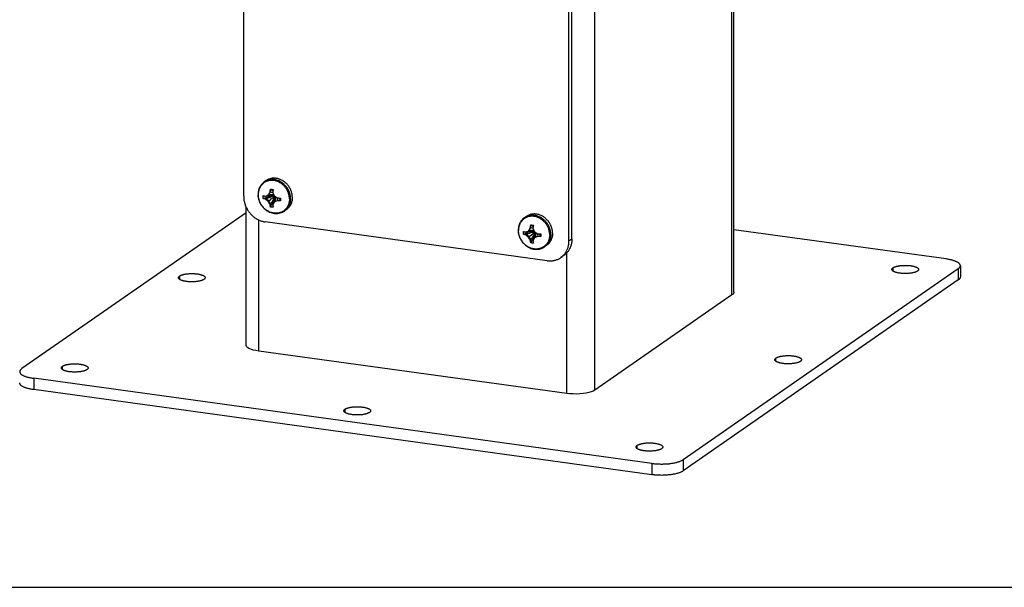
# Model space of a CAD drawing. Header units: inches. Extents: x 0 to 73.9, y 0 to 47.8.
# Tile 4 of 7: x 53.2 to 63.5, y 0 to 6. Entities that reach past the tile are written whole.
import ezdxf

# ---------------------------------------------------------------- set-up
doc = ezdxf.new("R2010")
doc.units = ezdxf.units.IN
doc.header["$LTSCALE"] = 4.065217
doc.header["$MEASUREMENT"] = 0
doc.layers.get('0').update_dxf_attribs({"linetype": 'CONTINUOUS'})
doc.layers.add('02___PRT_ALL_AXES', color=7, linetype='CONTINUOUS')

msp = doc.modelspace()

# ---------------------------------------------------------------- linework, layer by layer
at = {"color": 7, "linetype": 'Continuous'}
for p, q in [((60.695, 3.107), (60.695, 35.477)), ((60.675, 3.079), (60.675, 35.463)), ((59.232, 2.077), (59.232, 34.754)), ((58.989, 3.668), (58.989, 10.088)), ((55.768, 4.283), (55.749, 4.27)), ((55.796, 4.135), (55.814, 4.165)), ((55.8, 4.146), (55.805, 4.154)), ((55.805, 4.154), (55.81, 4.162)), ((55.814, 4.165), (55.81, 4.162)), ((55.814, 4.193), (55.814, 4.194)), ((55.814, 4.165), (55.814, 4.193)), ((55.836, 4.158), (55.839, 4.157)), ((55.842, 4.19), (55.842, 4.189)), ((55.738, 4.125), (55.738, 4.125)), ((55.738, 4.095), (55.738, 4.096)), ((55.766, 4.092), (55.738, 4.095)), ((55.762, 4.118), (55.772, 4.123)), ((55.766, 4.092), (55.762, 4.089)), ((55.796, 4.069), (55.766, 4.092)), ((55.772, 4.123), (55.78, 4.126)), ((55.78, 4.126), (55.79, 4.131)), ((55.79, 4.131), (55.795, 4.139)), ((55.796, 4.135), (55.79, 4.131)), ((55.796, 4.069), (55.79, 4.065)), ((55.795, 4.139), (55.8, 4.146)), ((55.814, 4.035), (55.796, 4.069)), ((55.866, 4.062), (55.854, 4.056)), ((55.86, 4.06), (55.854, 4.056)), ((55.891, 4.074), (55.86, 4.06)), ((55.878, 4.067), (55.866, 4.062)), ((55.887, 4.072), (55.878, 4.067)), ((55.891, 4.074), (55.887, 4.072)), ((55.918, 4.071), (55.891, 4.074)), ((55.918, 4.1), (55.919, 4.1)), ((55.919, 4.071), (55.918, 4.071)), ((55.919, 4.1), (55.919, 4.09)), ((55.919, 4.09), (55.919, 4.08)), ((55.919, 4.08), (55.919, 4.071)), ((55.558, 3.943), (53.195, 2.303)), ((55.558, 2.551), (55.558, 4.003)), ((55.814, 4.035), (55.81, 4.032)), ((55.814, 4.006), (55.814, 4.035)), ((55.814, 4.005), (55.814, 4.006)), ((55.842, 4.002), (55.842, 4.002)), ((55.981, 3.977), (55.962, 3.963)), ((55.691, 2.488), (55.691, 3.869)), ((58.509, 3.906), (58.49, 3.893)), ((58.478, 3.748), (58.479, 3.748)), ((58.502, 3.741), (58.513, 3.746)), ((58.513, 3.746), (58.52, 3.749)), ((58.52, 3.749), (58.531, 3.754)), ((58.531, 3.754), (58.536, 3.762)), ((58.537, 3.758), (58.531, 3.754)), ((58.536, 3.762), (58.54, 3.769)), ((58.537, 3.758), (58.555, 3.788)), ((58.54, 3.769), (58.545, 3.777)), ((58.545, 3.777), (58.551, 3.785)), ((58.555, 3.788), (58.551, 3.785)), ((58.555, 3.816), (58.555, 3.817)), ((58.555, 3.788), (58.555, 3.816)), ((58.577, 3.781), (58.58, 3.78)), ((58.583, 3.813), (58.583, 3.812)), ((62.932, 3.458), (60.695, 3.765)), ((58.479, 3.718), (58.478, 3.719)), ((58.506, 3.715), (58.479, 3.718)), ((58.506, 3.715), (58.502, 3.712)), ((58.537, 3.692), (58.506, 3.715)), ((58.537, 3.692), (58.531, 3.688)), ((58.555, 3.658), (58.537, 3.692)), ((58.555, 3.658), (58.551, 3.655)), ((58.555, 3.629), (58.555, 3.658)), ((58.606, 3.684), (58.595, 3.679)), ((58.601, 3.683), (58.595, 3.679)), ((58.631, 3.697), (58.601, 3.683)), ((58.618, 3.69), (58.606, 3.684)), ((58.627, 3.695), (58.618, 3.69)), ((58.631, 3.697), (58.627, 3.695)), ((58.659, 3.694), (58.631, 3.697)), ((58.659, 3.723), (58.66, 3.723)), ((58.66, 3.694), (58.659, 3.694)), ((58.66, 3.723), (58.66, 3.713)), ((58.66, 3.713), (58.66, 3.703)), ((58.66, 3.703), (58.66, 3.694)), ((58.989, 3.668), (58.958, 3.646)), ((58.555, 3.628), (58.555, 3.629)), ((58.583, 3.625), (58.583, 3.625)), ((58.721, 3.6), (58.702, 3.586)), ((58.904, 3.495), (58.872, 3.473)), ((58.934, 2.041), (58.934, 3.521)), ((63.058, 3.356), (60.16, 1.344)), ((63.058, 3.356), (63.058, 3.237)), ((63.08, 3.387), (63.08, 3.268)), ((60.675, 3.079), (59.232, 2.077)), ((58.934, 2.041), (55.691, 2.488)), ((59.83, 1.305), (53.321, 2.201)), ((53.321, 2.201), (53.321, 2.082)), ((59.83, 1.305), (59.83, 1.186)), ((60.16, 1.344), (60.16, 1.225)), ((0, 0), (73.913, 0))]:
    msp.add_line(p, q, dxfattribs=at)
at = {"color": 3, "linetype": 'Continuous'}
for p, q in [((55.532, 4.118), (55.532, 10.537)), ((58.958, 3.646), (58.958, 10.066)), ((58.729, 3.44), (55.76, 3.848)), ((63.058, 3.237), (60.16, 1.225)), ((59.83, 1.186), (53.321, 2.082))]:
    msp.add_line(p, q, dxfattribs=at)
at = {"color": 7, "linetype": 'Continuous'}
for points in [[(55.749, 4.27), (55.741, 4.264), (55.733, 4.257), (55.725, 4.249), (55.718, 4.241), (55.712, 4.232), (55.706, 4.223), (55.701, 4.214), (55.696, 4.204), (55.692, 4.193), (55.689, 4.183), (55.687, 4.172), (55.685, 4.161), (55.684, 4.149), (55.683, 4.138)], [(56.014, 4.09), (56.014, 4.099), (56.013, 4.107), (56.012, 4.116), (56.011, 4.125), (56.009, 4.134), (56.007, 4.142), (56.004, 4.151), (56.001, 4.159), (55.997, 4.168), (55.993, 4.176), (55.989, 4.184), (55.985, 4.192), (55.98, 4.2), (55.974, 4.207), (55.969, 4.214), (55.963, 4.221), (55.957, 4.228), (55.95, 4.234), (55.944, 4.24), (55.937, 4.246), (55.929, 4.252), (55.922, 4.257), (55.914, 4.261), (55.907, 4.266), (55.899, 4.269), (55.891, 4.273), (55.883, 4.276), (55.874, 4.279), (55.866, 4.281), (55.858, 4.283), (55.849, 4.284), (55.841, 4.285), (55.833, 4.285), (55.825, 4.286), (55.816, 4.285), (55.808, 4.284), (55.8, 4.283), (55.792, 4.281), (55.785, 4.279), (55.777, 4.277), (55.77, 4.274), (55.762, 4.27), (55.755, 4.266), (55.749, 4.262), (55.742, 4.257), (55.736, 4.252), (55.73, 4.247), (55.725, 4.241), (55.719, 4.235), (55.714, 4.229), (55.71, 4.223), (55.705, 4.216), (55.702, 4.208), (55.698, 4.201), (55.695, 4.193), (55.692, 4.186), (55.69, 4.178), (55.688, 4.169), (55.687, 4.161), (55.686, 4.153), (55.685, 4.144), (55.685, 4.135)], [(55.775, 4.284), (55.768, 4.281), (55.761, 4.277), (55.754, 4.273), (55.749, 4.27)], [(55.989, 4.246), (55.982, 4.252), (55.976, 4.258), (55.969, 4.264), (55.962, 4.27), (55.955, 4.275), (55.947, 4.28), (55.94, 4.285), (55.932, 4.289), (55.924, 4.293), (55.916, 4.296), (55.908, 4.299), (55.899, 4.302), (55.891, 4.304), (55.883, 4.306), (55.874, 4.307), (55.866, 4.308), (55.858, 4.309), (55.849, 4.309), (55.841, 4.308), (55.833, 4.308), (55.825, 4.306), (55.817, 4.305), (55.809, 4.303), (55.801, 4.3), (55.794, 4.297), (55.787, 4.294), (55.78, 4.29), (55.773, 4.286), (55.768, 4.283)], [(56.026, 4.093), (56.026, 4.102), (56.025, 4.111), (56.024, 4.12), (56.022, 4.128), (56.021, 4.137), (56.018, 4.146), (56.016, 4.154), (56.013, 4.163), (56.009, 4.171), (56.006, 4.18), (56.002, 4.188), (55.997, 4.196), (55.992, 4.204), (55.987, 4.211), (55.982, 4.218), (55.976, 4.226), (55.97, 4.232), (55.963, 4.239), (55.957, 4.245), (55.95, 4.251), (55.943, 4.257), (55.936, 4.262), (55.928, 4.267), (55.921, 4.272), (55.913, 4.276), (55.905, 4.28), (55.897, 4.283), (55.889, 4.286), (55.88, 4.289), (55.872, 4.291), (55.864, 4.293), (55.855, 4.294), (55.847, 4.295), (55.839, 4.296), (55.83, 4.296), (55.822, 4.295), (55.814, 4.294), (55.806, 4.293), (55.798, 4.292), (55.79, 4.29), (55.783, 4.287), (55.775, 4.284)], [(55.81, 4.162), (55.81, 4.167), (55.811, 4.172), (55.812, 4.177), (55.812, 4.182), (55.813, 4.188), (55.814, 4.193)], [(55.814, 4.194), (55.823, 4.193), (55.828, 4.192)], [(55.814, 4.194), (55.825, 4.187), (55.836, 4.179), (55.84, 4.175)], [(55.814, 4.165), (55.825, 4.162), (55.836, 4.158)], [(55.828, 4.192), (55.838, 4.191), (55.842, 4.19)], [(55.842, 4.189), (55.841, 4.184), (55.841, 4.178), (55.84, 4.173), (55.839, 4.168), (55.839, 4.163), (55.838, 4.158)], [(55.838, 4.158), (55.84, 4.154), (55.842, 4.149), (55.844, 4.145), (55.846, 4.14), (55.848, 4.136), (55.85, 4.131), (55.852, 4.127), (55.854, 4.122)], [(56.006, 4.224), (56.001, 4.232), (55.995, 4.239), (55.989, 4.246)], [(56.045, 4.106), (56.044, 4.115), (56.044, 4.124), (56.043, 4.133), (56.041, 4.141), (56.04, 4.15), (56.037, 4.159), (56.035, 4.168), (56.032, 4.176), (56.028, 4.184), (56.025, 4.193), (56.02, 4.201), (56.016, 4.209), (56.011, 4.217), (56.006, 4.224)], [(55.683, 4.138), (55.684, 4.124), (55.685, 4.111), (55.688, 4.097), (55.691, 4.084), (55.695, 4.071), (55.7, 4.058), (55.706, 4.046), (55.713, 4.033), (55.721, 4.022), (55.729, 4.011), (55.738, 4), (55.748, 3.99), (55.759, 3.981), (55.769, 3.972), (55.781, 3.965), (55.793, 3.958), (55.805, 3.952), (55.817, 3.947), (55.83, 3.943), (55.842, 3.94), (55.855, 3.938), (55.868, 3.937), (55.881, 3.937), (55.893, 3.938), (55.906, 3.94), (55.918, 3.943), (55.929, 3.947), (55.941, 3.951), (55.951, 3.957), (55.962, 3.963)], [(56.014, 4.09), (56.014, 4.081), (56.013, 4.073), (56.012, 4.064), (56.011, 4.056), (56.009, 4.048), (56.007, 4.04), (56.004, 4.032), (56.001, 4.024), (55.997, 4.017), (55.993, 4.01), (55.989, 4.003), (55.985, 3.996), (55.98, 3.99), (55.974, 3.984), (55.969, 3.978), (55.963, 3.973), (55.957, 3.968), (55.95, 3.963), (55.944, 3.959), (55.937, 3.955), (55.929, 3.952), (55.922, 3.949), (55.914, 3.946), (55.907, 3.944), (55.899, 3.942), (55.891, 3.941), (55.883, 3.94), (55.874, 3.94), (55.866, 3.94), (55.858, 3.94), (55.849, 3.941), (55.841, 3.943), (55.833, 3.944), (55.825, 3.947), (55.816, 3.949), (55.808, 3.952), (55.8, 3.956), (55.792, 3.96), (55.785, 3.964), (55.777, 3.969), (55.77, 3.974), (55.762, 3.979), (55.755, 3.985), (55.749, 3.991), (55.742, 3.997), (55.736, 4.004), (55.73, 4.011), (55.725, 4.018), (55.719, 4.026), (55.714, 4.033), (55.71, 4.041), (55.705, 4.049), (55.702, 4.057), (55.698, 4.066), (55.695, 4.074), (55.692, 4.083), (55.69, 4.092), (55.688, 4.1), (55.687, 4.109), (55.686, 4.118), (55.685, 4.127), (55.685, 4.135)], [(55.737, 4.11), (55.737, 4.113), (55.737, 4.115), (55.737, 4.118), (55.737, 4.12), (55.738, 4.123), (55.738, 4.125)], [(55.738, 4.096), (55.738, 4.098), (55.737, 4.101), (55.737, 4.103), (55.737, 4.105), (55.737, 4.108), (55.737, 4.11)], [(55.738, 4.096), (55.759, 4.102), (55.781, 4.109), (55.805, 4.115), (55.828, 4.121), (55.852, 4.127)], [(55.738, 4.125), (55.742, 4.124), (55.746, 4.122), (55.75, 4.121), (55.754, 4.12), (55.758, 4.119), (55.762, 4.118)], [(55.762, 4.089), (55.758, 4.09), (55.754, 4.091), (55.75, 4.092), (55.746, 4.093), (55.742, 4.094), (55.738, 4.095)], [(55.79, 4.065), (55.787, 4.068), (55.783, 4.07), (55.78, 4.073), (55.776, 4.076), (55.772, 4.079), (55.769, 4.082), (55.765, 4.086), (55.762, 4.089)], [(55.766, 4.092), (55.783, 4.099), (55.801, 4.106), (55.82, 4.113), (55.839, 4.12), (55.853, 4.124)], [(55.77, 4.122), (55.783, 4.124), (55.801, 4.127), (55.82, 4.129), (55.839, 4.131), (55.85, 4.131)], [(55.81, 4.032), (55.807, 4.036), (55.805, 4.04), (55.802, 4.044), (55.8, 4.048), (55.797, 4.052), (55.795, 4.056), (55.793, 4.061), (55.79, 4.065)], [(55.796, 4.135), (55.81, 4.136), (55.823, 4.137), (55.837, 4.137), (55.848, 4.136)], [(55.796, 4.069), (55.81, 4.079), (55.823, 4.09), (55.837, 4.1), (55.851, 4.111), (55.86, 4.118)], [(55.814, 4.035), (55.825, 4.05), (55.836, 4.065), (55.847, 4.081), (55.857, 4.098), (55.867, 4.114)], [(55.814, 4.005), (55.825, 4.024), (55.836, 4.044), (55.847, 4.065), (55.857, 4.087), (55.868, 4.109), (55.869, 4.112)], [(55.854, 4.056), (55.852, 4.052), (55.85, 4.049), (55.848, 4.045), (55.846, 4.042), (55.844, 4.038), (55.842, 4.035), (55.84, 4.031), (55.838, 4.028)], [(55.852, 4.053), (55.856, 4.062), (55.862, 4.079), (55.868, 4.096), (55.872, 4.11)], [(55.854, 4.122), (55.858, 4.12), (55.862, 4.117), (55.866, 4.115), (55.87, 4.112), (55.874, 4.109), (55.878, 4.107), (55.882, 4.104), (55.887, 4.101)], [(55.86, 4.06), (55.865, 4.072), (55.869, 4.083), (55.872, 4.095), (55.875, 4.108), (55.875, 4.108)], [(55.887, 4.101), (55.891, 4.101), (55.896, 4.101), (55.901, 4.101), (55.907, 4.1), (55.912, 4.1), (55.918, 4.1)], [(55.918, 4.071), (55.912, 4.071), (55.907, 4.071), (55.901, 4.071), (55.896, 4.071), (55.891, 4.071), (55.887, 4.072)], [(55.891, 4.074), (55.891, 4.084), (55.891, 4.094), (55.889, 4.101)], [(55.919, 4.071), (55.916, 4.081), (55.911, 4.091), (55.905, 4.1)], [(56.045, 4.106), (56.044, 4.098), (56.044, 4.089), (56.043, 4.081), (56.041, 4.072), (56.04, 4.064), (56.037, 4.056), (56.035, 4.048), (56.032, 4.04), (56.028, 4.033), (56.025, 4.026), (56.02, 4.019), (56.016, 4.012), (56.011, 4.005), (56.006, 3.999), (56.001, 3.993), (55.995, 3.988), (55.989, 3.983), (55.982, 3.978), (55.981, 3.977)], [(56.026, 4.093), (56.026, 4.085), (56.025, 4.076), (56.024, 4.067), (56.022, 4.059), (56.021, 4.051), (56.018, 4.043), (56.016, 4.035), (56.013, 4.027), (56.009, 4.02), (56.006, 4.012), (56.002, 4.005), (55.997, 3.999), (55.992, 3.992), (55.987, 3.986), (55.982, 3.98)], [(55.814, 4.006), (55.813, 4.011), (55.812, 4.015), (55.812, 4.02), (55.811, 4.024), (55.81, 4.028), (55.81, 4.032)], [(55.842, 4.002), (55.838, 4.002), (55.833, 4.003), (55.828, 4.003), (55.823, 4.004), (55.819, 4.005), (55.814, 4.005)], [(55.838, 4.028), (55.839, 4.024), (55.839, 4.02), (55.84, 4.016), (55.841, 4.011), (55.841, 4.007), (55.842, 4.002)], [(55.982, 3.98), (55.976, 3.975), (55.97, 3.97), (55.963, 3.965), (55.962, 3.963)], [(58.49, 3.893), (58.481, 3.887), (58.473, 3.88), (58.466, 3.872), (58.459, 3.864), (58.452, 3.855), (58.447, 3.846), (58.441, 3.837), (58.437, 3.827), (58.433, 3.816), (58.43, 3.806), (58.427, 3.795), (58.425, 3.784), (58.424, 3.772), (58.424, 3.761)], [(58.755, 3.713), (58.755, 3.722), (58.754, 3.73), (58.753, 3.739), (58.751, 3.748), (58.75, 3.757), (58.747, 3.765), (58.745, 3.774), (58.741, 3.782), (58.738, 3.791), (58.734, 3.799), (58.73, 3.807), (58.725, 3.815), (58.72, 3.823), (58.715, 3.83), (58.709, 3.837), (58.704, 3.844), (58.697, 3.851), (58.691, 3.857), (58.684, 3.863), (58.677, 3.869), (58.67, 3.874), (58.663, 3.879), (58.655, 3.884), (58.647, 3.888), (58.639, 3.892), (58.631, 3.896), (58.623, 3.899), (58.615, 3.902), (58.607, 3.904), (58.598, 3.906), (58.59, 3.907), (58.582, 3.908), (58.573, 3.908), (58.565, 3.908), (58.557, 3.908), (58.549, 3.907), (58.541, 3.906), (58.533, 3.904), (58.525, 3.902), (58.518, 3.899), (58.51, 3.896), (58.503, 3.893), (58.496, 3.889), (58.489, 3.885), (58.483, 3.88), (58.477, 3.875), (58.471, 3.87), (58.465, 3.864), (58.46, 3.858), (58.455, 3.852), (58.45, 3.845), (58.446, 3.839), (58.442, 3.831), (58.439, 3.824), (58.436, 3.816), (58.433, 3.808), (58.431, 3.8), (58.429, 3.792), (58.427, 3.784), (58.426, 3.775), (58.426, 3.767), (58.425, 3.758)], [(58.516, 3.907), (58.508, 3.904), (58.501, 3.9), (58.495, 3.896), (58.49, 3.893)], [(58.785, 3.729), (58.785, 3.738), (58.784, 3.747), (58.783, 3.756), (58.782, 3.764), (58.78, 3.773), (58.778, 3.782), (58.775, 3.79), (58.772, 3.799), (58.769, 3.807), (58.765, 3.816), (58.761, 3.824), (58.757, 3.832), (58.752, 3.84), (58.747, 3.847), (58.741, 3.855), (58.735, 3.862), (58.729, 3.868), (58.723, 3.875), (58.716, 3.881), (58.71, 3.887), (58.703, 3.893), (58.695, 3.898), (58.688, 3.903), (58.68, 3.908), (58.672, 3.912), (58.664, 3.916), (58.656, 3.919), (58.648, 3.922), (58.64, 3.925), (58.632, 3.927), (58.623, 3.929), (58.615, 3.93), (58.607, 3.931), (58.598, 3.932), (58.59, 3.932), (58.582, 3.931), (58.574, 3.931), (58.565, 3.929), (58.558, 3.928), (58.55, 3.926), (58.542, 3.923), (58.535, 3.92), (58.527, 3.917), (58.52, 3.913), (58.513, 3.909), (58.509, 3.906)], [(58.766, 3.716), (58.766, 3.725), (58.766, 3.734), (58.765, 3.742), (58.763, 3.751), (58.761, 3.76), (58.759, 3.769), (58.756, 3.777), (58.753, 3.786), (58.75, 3.794), (58.746, 3.803), (58.742, 3.811), (58.738, 3.819), (58.733, 3.826), (58.728, 3.834), (58.722, 3.841), (58.716, 3.848), (58.71, 3.855), (58.704, 3.862), (58.698, 3.868), (58.691, 3.874), (58.684, 3.88), (58.676, 3.885), (58.669, 3.89), (58.661, 3.895), (58.653, 3.899), (58.645, 3.903), (58.637, 3.906), (58.629, 3.909), (58.621, 3.912), (58.613, 3.914), (58.604, 3.916), (58.596, 3.917), (58.588, 3.918), (58.579, 3.918), (58.571, 3.919), (58.563, 3.918), (58.555, 3.917), (58.547, 3.916), (58.539, 3.915), (58.531, 3.912), (58.523, 3.91), (58.516, 3.907)], [(58.424, 3.761), (58.424, 3.747), (58.426, 3.734), (58.428, 3.72), (58.432, 3.707), (58.436, 3.694), (58.441, 3.681), (58.447, 3.668), (58.454, 3.656), (58.462, 3.645), (58.47, 3.633), (58.479, 3.623), (58.489, 3.613), (58.499, 3.604), (58.51, 3.595), (58.521, 3.588), (58.533, 3.581), (58.545, 3.575), (58.558, 3.57), (58.57, 3.566), (58.583, 3.563), (58.596, 3.561), (58.609, 3.56), (58.621, 3.56), (58.634, 3.561), (58.646, 3.563), (58.658, 3.566), (58.67, 3.57), (58.681, 3.574), (58.692, 3.58), (58.702, 3.586)], [(58.755, 3.713), (58.755, 3.704), (58.754, 3.696), (58.753, 3.687), (58.751, 3.679), (58.75, 3.671), (58.747, 3.663), (58.745, 3.655), (58.741, 3.647), (58.738, 3.64), (58.734, 3.633), (58.73, 3.626), (58.725, 3.619), (58.72, 3.613), (58.715, 3.607), (58.709, 3.601), (58.704, 3.596), (58.697, 3.591), (58.691, 3.586), (58.684, 3.582), (58.677, 3.578), (58.67, 3.575), (58.663, 3.572), (58.655, 3.569), (58.647, 3.567), (58.639, 3.565), (58.631, 3.564), (58.623, 3.563), (58.615, 3.563), (58.607, 3.563), (58.598, 3.563), (58.59, 3.564), (58.582, 3.565), (58.573, 3.567), (58.565, 3.57), (58.557, 3.572), (58.549, 3.575), (58.541, 3.579), (58.533, 3.583), (58.525, 3.587), (58.518, 3.592), (58.51, 3.597), (58.503, 3.602), (58.496, 3.608), (58.489, 3.614), (58.483, 3.62), (58.477, 3.627), (58.471, 3.634), (58.465, 3.641), (58.46, 3.649), (58.455, 3.656), (58.45, 3.664), (58.446, 3.672), (58.442, 3.68), (58.439, 3.689), (58.436, 3.697), (58.433, 3.706), (58.431, 3.715), (58.429, 3.723), (58.427, 3.732), (58.426, 3.741), (58.426, 3.749), (58.425, 3.758)], [(58.478, 3.719), (58.5, 3.725), (58.522, 3.732), (58.545, 3.738), (58.569, 3.744), (58.593, 3.75)], [(58.478, 3.733), (58.478, 3.736), (58.478, 3.738), (58.478, 3.741), (58.478, 3.743), (58.478, 3.746), (58.478, 3.748)], [(58.478, 3.719), (58.478, 3.721), (58.478, 3.723), (58.478, 3.726), (58.478, 3.728), (58.478, 3.731), (58.478, 3.733)], [(58.479, 3.748), (58.483, 3.747), (58.487, 3.745), (58.491, 3.744), (58.495, 3.743), (58.499, 3.742), (58.502, 3.741)], [(58.506, 3.715), (58.524, 3.722), (58.542, 3.729), (58.561, 3.736), (58.58, 3.742), (58.594, 3.747)], [(58.51, 3.745), (58.524, 3.747), (58.542, 3.75), (58.561, 3.752), (58.58, 3.754), (58.59, 3.754)], [(58.537, 3.758), (58.55, 3.759), (58.564, 3.76), (58.578, 3.76), (58.588, 3.759)], [(58.537, 3.692), (58.55, 3.702), (58.564, 3.713), (58.578, 3.723), (58.591, 3.734), (58.601, 3.741)], [(58.551, 3.785), (58.551, 3.79), (58.552, 3.795), (58.552, 3.8), (58.553, 3.805), (58.554, 3.81), (58.555, 3.816)], [(58.555, 3.817), (58.564, 3.816), (58.569, 3.815)], [(58.555, 3.817), (58.566, 3.81), (58.577, 3.802), (58.581, 3.798)], [(58.555, 3.788), (58.566, 3.785), (58.577, 3.781)], [(58.555, 3.658), (58.566, 3.673), (58.577, 3.688), (58.587, 3.704), (58.598, 3.721), (58.608, 3.736)], [(58.555, 3.628), (58.566, 3.647), (58.577, 3.667), (58.587, 3.688), (58.598, 3.71), (58.609, 3.732), (58.61, 3.735)], [(58.569, 3.815), (58.578, 3.814), (58.583, 3.813)], [(58.583, 3.812), (58.582, 3.807), (58.581, 3.801), (58.581, 3.796), (58.58, 3.791), (58.579, 3.786), (58.579, 3.781)], [(58.579, 3.781), (58.581, 3.777), (58.583, 3.772), (58.585, 3.768), (58.586, 3.763), (58.588, 3.759), (58.59, 3.754), (58.593, 3.75), (58.595, 3.745)], [(58.595, 3.745), (58.598, 3.743), (58.602, 3.74), (58.606, 3.737), (58.61, 3.735), (58.614, 3.732), (58.618, 3.73), (58.623, 3.727), (58.627, 3.724)], [(58.502, 3.712), (58.499, 3.713), (58.495, 3.714), (58.491, 3.715), (58.487, 3.716), (58.483, 3.717), (58.479, 3.718)], [(58.531, 3.688), (58.527, 3.691), (58.524, 3.693), (58.52, 3.696), (58.517, 3.699), (58.513, 3.702), (58.509, 3.705), (58.506, 3.709), (58.502, 3.712)], [(58.551, 3.655), (58.548, 3.659), (58.545, 3.663), (58.543, 3.667), (58.54, 3.671), (58.538, 3.675), (58.536, 3.679), (58.533, 3.684), (58.531, 3.688)], [(58.555, 3.629), (58.554, 3.634), (58.553, 3.638), (58.552, 3.643), (58.552, 3.647), (58.551, 3.651), (58.551, 3.655)], [(58.595, 3.679), (58.593, 3.675), (58.59, 3.672), (58.588, 3.668), (58.586, 3.665), (58.585, 3.661), (58.583, 3.658), (58.581, 3.654), (58.579, 3.651)], [(58.579, 3.651), (58.579, 3.647), (58.58, 3.643), (58.581, 3.639), (58.581, 3.634), (58.582, 3.63), (58.583, 3.625)], [(58.593, 3.676), (58.597, 3.685), (58.603, 3.702), (58.609, 3.719), (58.613, 3.733)], [(58.601, 3.683), (58.605, 3.695), (58.609, 3.706), (58.613, 3.718), (58.616, 3.731), (58.616, 3.731)], [(58.627, 3.724), (58.632, 3.724), (58.637, 3.724), (58.642, 3.724), (58.647, 3.723), (58.653, 3.723), (58.659, 3.723)], [(58.659, 3.694), (58.653, 3.694), (58.647, 3.694), (58.642, 3.694), (58.637, 3.694), (58.632, 3.694), (58.627, 3.695)], [(58.631, 3.697), (58.632, 3.707), (58.631, 3.716), (58.63, 3.724)], [(58.66, 3.694), (58.656, 3.704), (58.651, 3.714), (58.646, 3.723)], [(58.785, 3.729), (58.785, 3.721), (58.784, 3.712), (58.783, 3.704), (58.782, 3.695), (58.78, 3.687), (58.778, 3.679), (58.775, 3.671), (58.772, 3.663), (58.769, 3.656), (58.765, 3.648), (58.761, 3.641), (58.757, 3.635), (58.752, 3.628), (58.747, 3.622), (58.741, 3.616), (58.735, 3.611), (58.729, 3.606), (58.723, 3.601), (58.721, 3.6)], [(58.766, 3.716), (58.766, 3.708), (58.766, 3.699), (58.765, 3.69), (58.763, 3.682), (58.761, 3.674), (58.759, 3.666), (58.756, 3.658), (58.753, 3.65), (58.75, 3.643), (58.746, 3.635), (58.742, 3.628), (58.738, 3.622), (58.733, 3.615), (58.728, 3.609), (58.722, 3.603)], [(58.989, 3.668), (58.989, 3.66), (58.989, 3.651), (58.988, 3.643), (58.987, 3.635), (58.986, 3.627), (58.984, 3.618), (58.982, 3.61), (58.98, 3.603), (58.978, 3.595), (58.975, 3.587), (58.972, 3.58), (58.969, 3.572), (58.965, 3.565), (58.961, 3.558), (58.957, 3.551), (58.953, 3.545), (58.948, 3.538), (58.944, 3.532), (58.939, 3.526), (58.933, 3.52), (58.928, 3.515), (58.922, 3.509), (58.916, 3.504), (58.91, 3.499), (58.904, 3.495)], [(58.583, 3.625), (58.578, 3.625), (58.574, 3.626), (58.569, 3.626), (58.564, 3.627), (58.559, 3.628), (58.555, 3.628)], [(58.722, 3.603), (58.716, 3.598), (58.71, 3.592), (58.704, 3.588), (58.702, 3.586)], [(63.08, 3.387), (63.08, 3.388), (63.08, 3.391), (63.079, 3.394), (63.078, 3.397), (63.076, 3.4), (63.074, 3.403), (63.072, 3.406), (63.07, 3.409), (63.067, 3.412), (63.063, 3.415), (63.06, 3.418), (63.056, 3.42), (63.051, 3.423), (63.046, 3.426), (63.041, 3.428), (63.036, 3.431), (63.03, 3.433), (63.024, 3.436), (63.018, 3.438), (63.011, 3.44), (63.004, 3.442), (62.997, 3.444), (62.99, 3.446), (62.982, 3.448), (62.974, 3.45), (62.966, 3.452), (62.958, 3.453), (62.949, 3.455), (62.941, 3.456), (62.932, 3.458)], [(63.058, 3.356), (63.062, 3.358), (63.066, 3.361), (63.069, 3.364), (63.071, 3.367), (63.074, 3.37), (63.076, 3.373), (63.077, 3.376), (63.079, 3.379), (63.079, 3.382), (63.08, 3.385), (63.08, 3.387)], [(60.695, 3.107), (60.694, 3.1), (60.687, 3.089), (60.675, 3.079)], [(55.691, 2.488), (55.66, 2.493), (55.632, 2.499), (55.608, 2.507), (55.588, 2.516), (55.573, 2.526), (55.563, 2.537), (55.558, 2.547), (55.558, 2.551)], [(53.195, 2.303), (53.191, 2.3), (53.187, 2.297), (53.184, 2.294), (53.181, 2.291), (53.179, 2.288), (53.177, 2.285), (53.176, 2.282), (53.174, 2.279), (53.173, 2.276), (53.173, 2.273), (53.173, 2.271)], [(53.173, 2.271), (53.173, 2.27), (53.173, 2.267), (53.174, 2.264), (53.175, 2.261), (53.177, 2.258), (53.178, 2.255), (53.181, 2.252), (53.183, 2.249), (53.186, 2.246), (53.19, 2.243), (53.193, 2.241), (53.197, 2.238), (53.202, 2.235), (53.206, 2.233), (53.211, 2.23), (53.217, 2.227), (53.223, 2.225), (53.229, 2.223), (53.235, 2.22), (53.242, 2.218), (53.248, 2.216), (53.256, 2.214), (53.263, 2.212), (53.271, 2.21), (53.279, 2.208), (53.287, 2.206), (53.295, 2.205), (53.304, 2.203), (53.312, 2.202), (53.321, 2.201)], [(59.232, 2.077), (59.214, 2.067), (59.193, 2.058), (59.168, 2.051), (59.139, 2.045)], [(59.139, 2.045), (59.107, 2.04), (59.073, 2.037), (59.038, 2.035), (59.002, 2.036), (58.968, 2.038), (58.934, 2.041)], [(59.83, 1.305), (59.839, 1.304), (59.848, 1.303), (59.858, 1.302), (59.867, 1.301), (59.877, 1.3), (59.886, 1.3), (59.896, 1.299), (59.906, 1.299), (59.916, 1.299), (59.925, 1.298), (59.935, 1.298), (59.945, 1.298), (59.955, 1.299), (59.965, 1.299), (59.974, 1.299), (59.984, 1.3), (59.993, 1.301), (60.003, 1.302), (60.012, 1.302), (60.022, 1.303), (60.031, 1.305), (60.04, 1.306), (60.048, 1.307), (60.057, 1.309), (60.065, 1.31), (60.074, 1.312), (60.082, 1.314), (60.089, 1.316), (60.097, 1.318), (60.104, 1.32), (60.111, 1.322), (60.118, 1.324), (60.124, 1.326), (60.13, 1.329), (60.136, 1.331), (60.142, 1.334), (60.147, 1.336), (60.152, 1.339), (60.156, 1.341), (60.16, 1.344)]]:
    msp.add_lwpolyline(points, dxfattribs=at)
at = {"color": 3, "linetype": 'Continuous'}
for points in [[(55.532, 4.118), (55.532, 4.109), (55.532, 4.101), (55.533, 4.092), (55.534, 4.083), (55.535, 4.075), (55.537, 4.066), (55.539, 4.058), (55.541, 4.049), (55.543, 4.041), (55.546, 4.032), (55.549, 4.024), (55.552, 4.016), (55.556, 4.008), (55.56, 4), (55.564, 3.992), (55.568, 3.984), (55.573, 3.976), (55.577, 3.969), (55.582, 3.961), (55.588, 3.954), (55.593, 3.947), (55.599, 3.94), (55.604, 3.934), (55.611, 3.927), (55.617, 3.921), (55.623, 3.915), (55.63, 3.909), (55.637, 3.903), (55.644, 3.898), (55.651, 3.892), (55.658, 3.888), (55.665, 3.883), (55.673, 3.878), (55.68, 3.874), (55.688, 3.87), (55.696, 3.867), (55.704, 3.864), (55.712, 3.86), (55.72, 3.858), (55.728, 3.855), (55.736, 3.853), (55.744, 3.851), (55.752, 3.85), (55.76, 3.848)], [(58.872, 3.472), (58.872, 3.473), (58.879, 3.477), (58.885, 3.482), (58.891, 3.487), (58.896, 3.493), (58.902, 3.498), (58.907, 3.504), (58.912, 3.51), (58.917, 3.516), (58.921, 3.523), (58.926, 3.529), (58.93, 3.536), (58.933, 3.543), (58.937, 3.55), (58.94, 3.558), (58.943, 3.565), (58.946, 3.573), (58.948, 3.58), (58.95, 3.588), (58.952, 3.596), (58.954, 3.604), (58.955, 3.613), (58.956, 3.621), (58.957, 3.629), (58.957, 3.638), (58.958, 3.646)], [(58.729, 3.44), (58.737, 3.439), (58.745, 3.438), (58.754, 3.438), (58.762, 3.438), (58.77, 3.438), (58.778, 3.439), (58.786, 3.439), (58.793, 3.441), (58.801, 3.442), (58.809, 3.444), (58.817, 3.446), (58.824, 3.448), (58.831, 3.451), (58.839, 3.454), (58.846, 3.457), (58.853, 3.461), (58.859, 3.464), (58.866, 3.468), (58.872, 3.472)], [(63.08, 3.268), (63.08, 3.266), (63.079, 3.263), (63.079, 3.26), (63.077, 3.257), (63.076, 3.254), (63.074, 3.251), (63.071, 3.248), (63.069, 3.245), (63.066, 3.242), (63.062, 3.24), (63.058, 3.237)], [(53.321, 2.082), (53.312, 2.083), (53.304, 2.084), (53.295, 2.086), (53.287, 2.087), (53.279, 2.089), (53.271, 2.091), (53.263, 2.093), (53.256, 2.095), (53.248, 2.097), (53.242, 2.099), (53.235, 2.101), (53.229, 2.104), (53.223, 2.106), (53.217, 2.109), (53.211, 2.111), (53.206, 2.114), (53.202, 2.116), (53.197, 2.119), (53.193, 2.122), (53.19, 2.125), (53.186, 2.127), (53.183, 2.13), (53.181, 2.133), (53.178, 2.136), (53.177, 2.139), (53.175, 2.142), (53.174, 2.145), (53.173, 2.148), (53.173, 2.151), (53.173, 2.152)], [(60.16, 1.225), (60.156, 1.223), (60.152, 1.22), (60.147, 1.217), (60.142, 1.215), (60.136, 1.212), (60.13, 1.21), (60.124, 1.207), (60.118, 1.205), (60.111, 1.203), (60.104, 1.201), (60.097, 1.199), (60.089, 1.197), (60.082, 1.195), (60.074, 1.193), (60.065, 1.191), (60.057, 1.19), (60.048, 1.188), (60.04, 1.187), (60.031, 1.186), (60.022, 1.185), (60.012, 1.184), (60.003, 1.183), (59.993, 1.182), (59.984, 1.181), (59.974, 1.181), (59.965, 1.18), (59.955, 1.18), (59.945, 1.18), (59.935, 1.179), (59.925, 1.18), (59.916, 1.18), (59.906, 1.18), (59.896, 1.18), (59.886, 1.181), (59.877, 1.181), (59.867, 1.182), (59.858, 1.183), (59.848, 1.184), (59.839, 1.185), (59.83, 1.186)]]:
    msp.add_lwpolyline(points, dxfattribs=at)
at = {"layer": '02___PRT_ALL_AXES', "color": 7, "linetype": 'Continuous'}
for p, q in [((62.372, 3.33), (62.372, 3.366)), ((54.858, 3.243), (54.858, 3.279)), ((61.138, 2.379), (61.138, 2.415)), ((53.625, 2.293), (53.625, 2.328)), ((56.6, 1.841), (56.6, 1.876)), ((59.677, 1.46), (59.677, 1.495))]:
    msp.add_line(p, q, dxfattribs=at)
for points in [[(62.359, 3.348), (62.359, 3.349), (62.36, 3.35), (62.36, 3.352), (62.361, 3.354), (62.362, 3.356), (62.363, 3.358), (62.365, 3.36), (62.367, 3.362), (62.369, 3.364), (62.372, 3.366)], [(62.628, 3.33), (62.626, 3.328), (62.623, 3.327), (62.619, 3.325), (62.616, 3.323), (62.612, 3.322), (62.608, 3.32), (62.604, 3.319), (62.6, 3.317), (62.595, 3.316), (62.591, 3.315), (62.586, 3.314), (62.581, 3.312), (62.576, 3.311), (62.57, 3.31), (62.565, 3.309), (62.559, 3.308), (62.553, 3.308), (62.547, 3.307), (62.541, 3.306), (62.535, 3.306), (62.529, 3.305), (62.523, 3.305), (62.517, 3.305), (62.51, 3.305), (62.504, 3.304), (62.498, 3.304), (62.491, 3.305), (62.485, 3.305), (62.479, 3.305), (62.473, 3.305), (62.467, 3.306), (62.46, 3.306), (62.454, 3.307), (62.449, 3.307), (62.443, 3.308), (62.437, 3.309), (62.431, 3.31), (62.426, 3.311), (62.421, 3.312), (62.416, 3.313), (62.411, 3.314), (62.406, 3.316), (62.401, 3.317), (62.397, 3.318), (62.393, 3.32), (62.389, 3.321), (62.385, 3.323), (62.381, 3.324), (62.378, 3.326), (62.375, 3.328), (62.372, 3.33), (62.37, 3.331), (62.368, 3.333), (62.366, 3.335), (62.364, 3.337), (62.362, 3.339), (62.361, 3.341), (62.36, 3.343), (62.36, 3.345), (62.359, 3.347), (62.359, 3.348)], [(62.372, 3.366), (62.374, 3.367), (62.377, 3.369), (62.38, 3.371), (62.384, 3.372), (62.387, 3.374), (62.391, 3.375), (62.395, 3.377), (62.4, 3.378), (62.404, 3.38), (62.409, 3.381), (62.414, 3.382), (62.419, 3.383), (62.424, 3.384), (62.43, 3.385), (62.435, 3.386), (62.441, 3.387), (62.447, 3.388), (62.452, 3.389), (62.458, 3.389), (62.465, 3.39), (62.471, 3.39), (62.477, 3.391), (62.483, 3.391), (62.489, 3.391), (62.496, 3.391), (62.502, 3.391), (62.508, 3.391), (62.515, 3.391), (62.521, 3.391), (62.527, 3.39), (62.533, 3.39), (62.539, 3.39), (62.545, 3.389), (62.551, 3.388), (62.557, 3.388), (62.563, 3.387), (62.568, 3.386), (62.574, 3.385), (62.579, 3.384), (62.584, 3.383), (62.589, 3.381), (62.594, 3.38), (62.598, 3.379), (62.603, 3.377), (62.607, 3.376), (62.611, 3.374), (62.615, 3.373), (62.618, 3.371), (62.622, 3.37), (62.625, 3.368), (62.627, 3.366), (62.63, 3.364), (62.632, 3.363), (62.634, 3.361), (62.636, 3.359), (62.637, 3.357), (62.638, 3.355), (62.639, 3.353), (62.64, 3.351), (62.64, 3.349), (62.64, 3.348)], [(62.64, 3.348), (62.64, 3.347), (62.64, 3.345), (62.64, 3.343), (62.639, 3.341), (62.638, 3.339), (62.636, 3.338), (62.635, 3.336), (62.633, 3.334), (62.631, 3.332), (62.628, 3.33)], [(54.846, 3.261), (54.846, 3.262), (54.846, 3.264), (54.846, 3.266), (54.847, 3.268), (54.848, 3.27), (54.85, 3.271), (54.851, 3.273), (54.853, 3.275), (54.855, 3.277), (54.858, 3.279)], [(55.114, 3.243), (55.112, 3.242), (55.109, 3.24), (55.106, 3.238), (55.102, 3.237), (55.099, 3.235), (55.095, 3.234), (55.091, 3.232), (55.086, 3.231), (55.082, 3.229), (55.077, 3.228), (55.072, 3.227), (55.067, 3.226), (55.062, 3.225), (55.056, 3.224), (55.051, 3.223), (55.045, 3.222), (55.039, 3.221), (55.034, 3.22), (55.028, 3.22), (55.021, 3.219), (55.015, 3.219), (55.009, 3.218), (55.003, 3.218), (54.997, 3.218), (54.99, 3.218), (54.984, 3.218), (54.978, 3.218), (54.971, 3.218), (54.965, 3.218), (54.959, 3.219), (54.953, 3.219), (54.947, 3.219), (54.941, 3.22), (54.935, 3.221), (54.929, 3.221), (54.923, 3.222), (54.918, 3.223), (54.912, 3.224), (54.907, 3.225), (54.902, 3.226), (54.897, 3.228), (54.892, 3.229), (54.888, 3.23), (54.883, 3.232), (54.879, 3.233), (54.875, 3.235), (54.871, 3.236), (54.868, 3.238), (54.864, 3.239), (54.861, 3.241), (54.859, 3.243), (54.856, 3.245), (54.854, 3.246), (54.852, 3.248), (54.85, 3.25), (54.849, 3.252), (54.848, 3.254), (54.847, 3.256), (54.846, 3.258), (54.846, 3.26), (54.846, 3.261)], [(54.858, 3.279), (54.86, 3.281), (54.863, 3.282), (54.867, 3.284), (54.87, 3.286), (54.874, 3.287), (54.878, 3.289), (54.882, 3.29), (54.886, 3.292), (54.891, 3.293), (54.895, 3.294), (54.9, 3.295), (54.905, 3.297), (54.91, 3.298), (54.916, 3.299), (54.921, 3.3), (54.927, 3.301), (54.933, 3.301), (54.939, 3.302), (54.945, 3.303), (54.951, 3.303), (54.957, 3.304), (54.963, 3.304), (54.969, 3.304), (54.976, 3.304), (54.982, 3.305), (54.988, 3.305), (54.995, 3.304), (55.001, 3.304), (55.007, 3.304), (55.013, 3.304), (55.019, 3.303), (55.026, 3.303), (55.032, 3.302), (55.037, 3.302), (55.043, 3.301), (55.049, 3.3), (55.055, 3.299), (55.06, 3.298), (55.065, 3.297), (55.07, 3.296), (55.075, 3.295), (55.08, 3.293), (55.085, 3.292), (55.089, 3.291), (55.093, 3.289), (55.097, 3.288), (55.101, 3.286), (55.105, 3.285), (55.108, 3.283), (55.111, 3.281), (55.114, 3.279), (55.116, 3.278), (55.118, 3.276), (55.12, 3.274), (55.122, 3.272), (55.124, 3.27), (55.125, 3.268), (55.126, 3.266), (55.126, 3.264), (55.127, 3.262), (55.127, 3.261)], [(55.127, 3.261), (55.127, 3.26), (55.126, 3.259), (55.126, 3.257), (55.125, 3.255), (55.124, 3.253), (55.123, 3.251), (55.121, 3.249), (55.119, 3.247), (55.117, 3.245), (55.114, 3.243)], [(61.126, 2.397), (61.126, 2.398), (61.126, 2.4), (61.127, 2.402), (61.128, 2.403), (61.129, 2.405), (61.13, 2.407), (61.132, 2.409), (61.134, 2.411), (61.136, 2.413), (61.138, 2.415)], [(61.395, 2.379), (61.392, 2.378), (61.389, 2.376), (61.386, 2.374), (61.383, 2.373), (61.379, 2.371), (61.375, 2.369), (61.371, 2.368), (61.367, 2.367), (61.362, 2.365), (61.358, 2.364), (61.353, 2.363), (61.348, 2.362), (61.342, 2.36), (61.337, 2.359), (61.331, 2.358), (61.326, 2.358), (61.32, 2.357), (61.314, 2.356), (61.308, 2.356), (61.302, 2.355), (61.296, 2.355), (61.29, 2.354), (61.284, 2.354), (61.277, 2.354), (61.271, 2.354), (61.265, 2.354), (61.258, 2.354), (61.252, 2.354), (61.246, 2.354), (61.24, 2.354), (61.233, 2.355), (61.227, 2.355), (61.221, 2.356), (61.215, 2.357), (61.21, 2.357), (61.204, 2.358), (61.198, 2.359), (61.193, 2.36), (61.188, 2.361), (61.182, 2.362), (61.178, 2.363), (61.173, 2.365), (61.168, 2.366), (61.164, 2.367), (61.16, 2.369), (61.156, 2.37), (61.152, 2.372), (61.148, 2.374), (61.145, 2.375), (61.142, 2.377), (61.139, 2.379), (61.137, 2.381), (61.134, 2.382), (61.132, 2.384), (61.131, 2.386), (61.129, 2.388), (61.128, 2.39), (61.127, 2.392), (61.127, 2.394), (61.126, 2.396), (61.126, 2.397)], [(61.138, 2.415), (61.141, 2.416), (61.144, 2.418), (61.147, 2.42), (61.151, 2.421), (61.154, 2.423), (61.158, 2.425), (61.162, 2.426), (61.167, 2.427), (61.171, 2.429), (61.176, 2.43), (61.181, 2.431), (61.186, 2.433), (61.191, 2.434), (61.196, 2.435), (61.202, 2.436), (61.208, 2.436), (61.213, 2.437), (61.219, 2.438), (61.225, 2.439), (61.231, 2.439), (61.238, 2.439), (61.244, 2.44), (61.25, 2.44), (61.256, 2.44), (61.263, 2.44), (61.269, 2.44), (61.275, 2.44), (61.281, 2.44), (61.288, 2.44), (61.294, 2.44), (61.3, 2.439), (61.306, 2.439), (61.312, 2.438), (61.318, 2.437), (61.324, 2.437), (61.33, 2.436), (61.335, 2.435), (61.341, 2.434), (61.346, 2.433), (61.351, 2.432), (61.356, 2.431), (61.361, 2.429), (61.365, 2.428), (61.37, 2.427), (61.374, 2.425), (61.378, 2.424), (61.382, 2.422), (61.385, 2.42), (61.388, 2.419), (61.391, 2.417), (61.394, 2.415), (61.397, 2.413), (61.399, 2.412), (61.401, 2.41), (61.403, 2.408), (61.404, 2.406), (61.405, 2.404), (61.406, 2.402), (61.407, 2.4), (61.407, 2.398), (61.407, 2.397)], [(61.407, 2.397), (61.407, 2.396), (61.407, 2.394), (61.406, 2.392), (61.406, 2.391), (61.405, 2.389), (61.403, 2.387), (61.402, 2.385), (61.4, 2.383), (61.398, 2.381), (61.395, 2.379)], [(53.612, 2.31), (53.613, 2.311), (53.613, 2.313), (53.613, 2.315), (53.614, 2.317), (53.615, 2.319), (53.616, 2.321), (53.618, 2.322), (53.62, 2.324), (53.622, 2.326), (53.625, 2.328)], [(53.881, 2.293), (53.879, 2.291), (53.876, 2.289), (53.873, 2.287), (53.869, 2.286), (53.865, 2.284), (53.862, 2.283), (53.857, 2.281), (53.853, 2.28), (53.849, 2.278), (53.844, 2.277), (53.839, 2.276), (53.834, 2.275), (53.829, 2.274), (53.823, 2.273), (53.818, 2.272), (53.812, 2.271), (53.806, 2.27), (53.8, 2.269), (53.794, 2.269), (53.788, 2.268), (53.782, 2.268), (53.776, 2.267), (53.77, 2.267), (53.763, 2.267), (53.757, 2.267), (53.751, 2.267), (53.745, 2.267), (53.738, 2.267), (53.732, 2.267), (53.726, 2.268), (53.72, 2.268), (53.714, 2.269), (53.708, 2.269), (53.702, 2.27), (53.696, 2.271), (53.69, 2.271), (53.685, 2.272), (53.679, 2.273), (53.674, 2.274), (53.669, 2.276), (53.664, 2.277), (53.659, 2.278), (53.654, 2.279), (53.65, 2.281), (53.646, 2.282), (53.642, 2.284), (53.638, 2.285), (53.635, 2.287), (53.631, 2.289), (53.628, 2.29), (53.626, 2.292), (53.623, 2.294), (53.621, 2.296), (53.619, 2.298), (53.617, 2.299), (53.616, 2.301), (53.614, 2.303), (53.613, 2.305), (53.613, 2.307), (53.613, 2.309), (53.612, 2.31)], [(53.625, 2.328), (53.627, 2.33), (53.63, 2.331), (53.633, 2.333), (53.637, 2.335), (53.641, 2.336), (53.644, 2.338), (53.649, 2.339), (53.653, 2.341), (53.657, 2.342), (53.662, 2.343), (53.667, 2.345), (53.672, 2.346), (53.677, 2.347), (53.683, 2.348), (53.688, 2.349), (53.694, 2.35), (53.7, 2.35), (53.706, 2.351), (53.712, 2.352), (53.718, 2.352), (53.724, 2.353), (53.73, 2.353), (53.736, 2.353), (53.742, 2.354), (53.749, 2.354), (53.755, 2.354), (53.761, 2.354), (53.768, 2.353), (53.774, 2.353), (53.78, 2.353), (53.786, 2.352), (53.792, 2.352), (53.798, 2.351), (53.804, 2.351), (53.81, 2.35), (53.816, 2.349), (53.821, 2.348), (53.827, 2.347), (53.832, 2.346), (53.837, 2.345), (53.842, 2.344), (53.847, 2.343), (53.852, 2.341), (53.856, 2.34), (53.86, 2.338), (53.864, 2.337), (53.868, 2.335), (53.871, 2.334), (53.875, 2.332), (53.878, 2.33), (53.88, 2.329), (53.883, 2.327), (53.885, 2.325), (53.887, 2.323), (53.889, 2.321), (53.89, 2.319), (53.892, 2.317), (53.892, 2.315), (53.893, 2.314), (53.893, 2.312), (53.893, 2.31)], [(53.893, 2.31), (53.893, 2.31), (53.893, 2.308), (53.893, 2.306), (53.892, 2.304), (53.891, 2.302), (53.889, 2.3), (53.888, 2.298), (53.886, 2.296), (53.884, 2.294), (53.881, 2.293)], [(56.588, 1.859), (56.588, 1.859), (56.588, 1.861), (56.589, 1.863), (56.589, 1.865), (56.59, 1.867), (56.592, 1.869), (56.593, 1.871), (56.595, 1.873), (56.597, 1.875), (56.6, 1.876)], [(56.6, 1.876), (56.603, 1.878), (56.606, 1.88), (56.609, 1.881), (56.612, 1.883), (56.616, 1.885), (56.62, 1.886), (56.624, 1.888), (56.628, 1.889), (56.633, 1.89), (56.637, 1.892), (56.642, 1.893), (56.647, 1.894), (56.653, 1.895), (56.658, 1.896), (56.664, 1.897), (56.669, 1.898), (56.675, 1.899), (56.681, 1.9), (56.687, 1.9), (56.693, 1.901), (56.699, 1.901), (56.705, 1.902), (56.711, 1.902), (56.718, 1.902), (56.724, 1.902), (56.73, 1.902), (56.737, 1.902), (56.743, 1.902), (56.749, 1.902), (56.755, 1.901), (56.762, 1.901), (56.768, 1.9), (56.774, 1.9), (56.78, 1.899), (56.785, 1.898), (56.791, 1.898), (56.797, 1.897), (56.802, 1.896), (56.807, 1.895), (56.813, 1.893), (56.818, 1.892), (56.822, 1.891), (56.827, 1.89), (56.831, 1.888), (56.835, 1.887), (56.839, 1.885), (56.843, 1.884), (56.847, 1.882), (56.85, 1.88), (56.853, 1.879), (56.856, 1.877), (56.858, 1.875), (56.861, 1.873), (56.863, 1.871), (56.864, 1.87), (56.866, 1.868), (56.867, 1.866), (56.868, 1.864), (56.868, 1.862), (56.869, 1.86), (56.869, 1.859)], [(56.857, 1.841), (56.854, 1.839), (56.851, 1.838), (56.848, 1.836), (56.844, 1.834), (56.841, 1.833), (56.837, 1.831), (56.833, 1.83), (56.828, 1.828), (56.824, 1.827), (56.819, 1.826), (56.814, 1.824), (56.809, 1.823), (56.804, 1.822), (56.799, 1.821), (56.793, 1.82), (56.787, 1.819), (56.782, 1.818), (56.776, 1.818), (56.77, 1.817), (56.764, 1.817), (56.757, 1.816), (56.751, 1.816), (56.745, 1.816), (56.739, 1.815), (56.732, 1.815), (56.726, 1.815), (56.72, 1.815), (56.714, 1.815), (56.707, 1.816), (56.701, 1.816), (56.695, 1.816), (56.689, 1.817), (56.683, 1.818), (56.677, 1.818), (56.671, 1.819), (56.665, 1.82), (56.66, 1.821), (56.654, 1.822), (56.649, 1.823), (56.644, 1.824), (56.639, 1.825), (56.634, 1.826), (56.63, 1.828), (56.625, 1.829), (56.621, 1.831), (56.617, 1.832), (56.613, 1.834), (56.61, 1.835), (56.607, 1.837), (56.604, 1.839), (56.601, 1.84), (56.598, 1.842), (56.596, 1.844), (56.594, 1.846), (56.592, 1.848), (56.591, 1.85), (56.59, 1.852), (56.589, 1.853), (56.588, 1.855), (56.588, 1.857), (56.588, 1.859)], [(56.869, 1.859), (56.869, 1.858), (56.869, 1.856), (56.868, 1.854), (56.867, 1.852), (56.866, 1.85), (56.865, 1.848), (56.863, 1.846), (56.861, 1.845), (56.859, 1.843), (56.857, 1.841)], [(59.665, 1.478), (59.665, 1.478), (59.665, 1.48), (59.666, 1.482), (59.666, 1.484), (59.667, 1.486), (59.669, 1.488), (59.67, 1.49), (59.672, 1.492), (59.674, 1.493), (59.677, 1.495)], [(59.934, 1.46), (59.931, 1.458), (59.928, 1.456), (59.925, 1.455), (59.921, 1.453), (59.918, 1.452), (59.914, 1.45), (59.91, 1.449), (59.905, 1.447), (59.901, 1.446), (59.896, 1.444), (59.891, 1.443), (59.886, 1.442), (59.881, 1.441), (59.875, 1.44), (59.87, 1.439), (59.864, 1.438), (59.859, 1.437), (59.853, 1.437), (59.847, 1.436), (59.841, 1.436), (59.834, 1.435), (59.828, 1.435), (59.822, 1.435), (59.816, 1.434), (59.809, 1.434), (59.803, 1.434), (59.797, 1.434), (59.791, 1.434), (59.784, 1.435), (59.778, 1.435), (59.772, 1.435), (59.766, 1.436), (59.76, 1.437), (59.754, 1.437), (59.748, 1.438), (59.742, 1.439), (59.737, 1.44), (59.731, 1.441), (59.726, 1.442), (59.721, 1.443), (59.716, 1.444), (59.711, 1.445), (59.707, 1.447), (59.702, 1.448), (59.698, 1.45), (59.694, 1.451), (59.69, 1.453), (59.687, 1.454), (59.684, 1.456), (59.681, 1.458), (59.678, 1.459), (59.675, 1.461), (59.673, 1.463), (59.671, 1.465), (59.669, 1.467), (59.668, 1.469), (59.667, 1.471), (59.666, 1.472), (59.665, 1.474), (59.665, 1.476), (59.665, 1.478)], [(59.677, 1.495), (59.68, 1.497), (59.683, 1.499), (59.686, 1.5), (59.689, 1.502), (59.693, 1.504), (59.697, 1.505), (59.701, 1.507), (59.705, 1.508), (59.71, 1.509), (59.714, 1.511), (59.719, 1.512), (59.724, 1.513), (59.73, 1.514), (59.735, 1.515), (59.741, 1.516), (59.746, 1.517), (59.752, 1.518), (59.758, 1.518), (59.764, 1.519), (59.77, 1.52), (59.776, 1.52), (59.782, 1.52), (59.788, 1.521), (59.795, 1.521), (59.801, 1.521), (59.807, 1.521), (59.814, 1.521), (59.82, 1.521), (59.826, 1.521), (59.832, 1.52), (59.839, 1.52), (59.845, 1.519), (59.851, 1.519), (59.857, 1.518), (59.862, 1.517), (59.868, 1.516), (59.874, 1.516), (59.879, 1.515), (59.884, 1.513), (59.89, 1.512), (59.894, 1.511), (59.899, 1.51), (59.904, 1.509), (59.908, 1.507), (59.912, 1.506), (59.916, 1.504), (59.92, 1.503), (59.924, 1.501), (59.927, 1.499), (59.93, 1.498), (59.933, 1.496), (59.935, 1.494), (59.937, 1.492), (59.939, 1.49), (59.941, 1.489), (59.943, 1.487), (59.944, 1.485), (59.945, 1.483), (59.945, 1.481), (59.946, 1.479), (59.946, 1.478)], [(59.946, 1.478), (59.946, 1.477), (59.945, 1.475), (59.945, 1.473), (59.944, 1.471), (59.943, 1.469), (59.942, 1.467), (59.94, 1.465), (59.938, 1.464), (59.936, 1.462), (59.934, 1.46)]]:
    msp.add_lwpolyline(points, dxfattribs=at)

doc.saveas('drawing.dxf')
